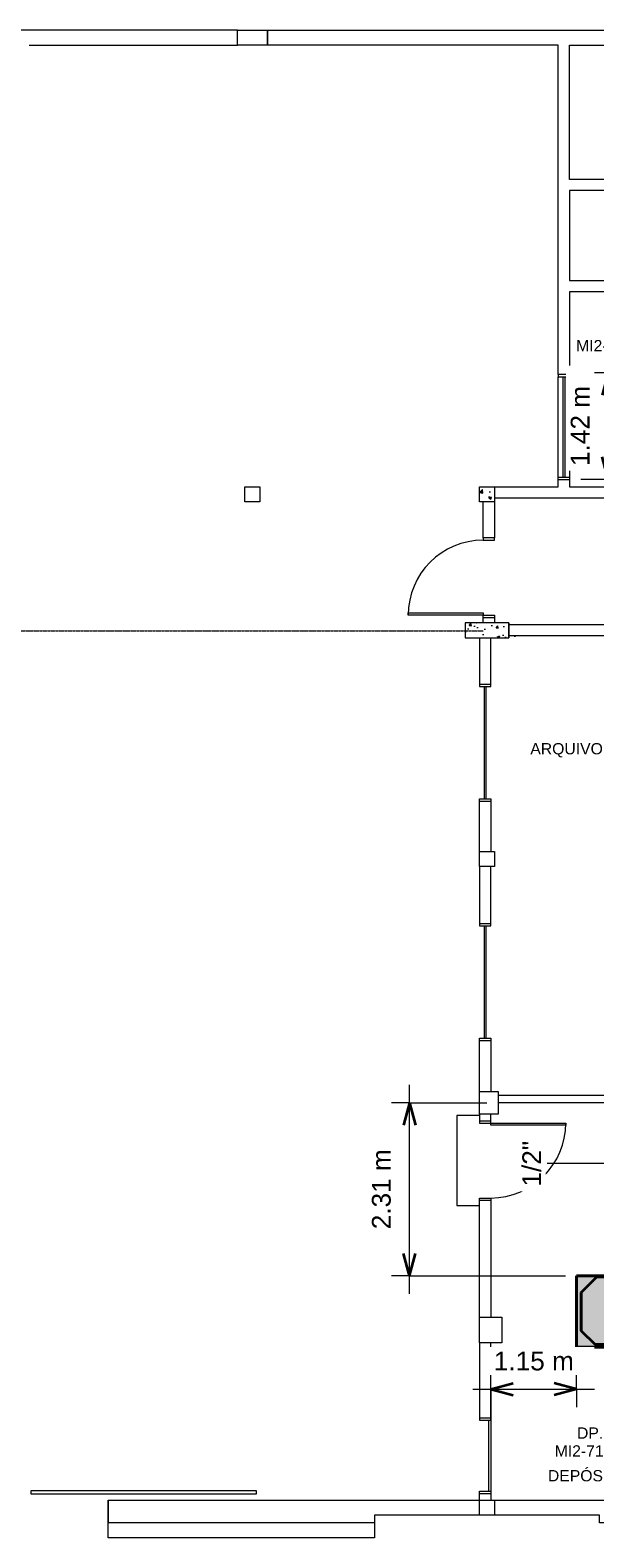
# Model space of a CAD drawing. Header units: millimetres. Extents: x -31934 to 32637, y -11608 to 10611.
# Tile 2 of 59: x -19022 to -11496, y -9743 to 10357. Entities that reach past the tile are written whole.
import ezdxf

# ---------------------------------------------------------------- set-up
doc = ezdxf.new("R2010")
doc.units = ezdxf.units.MM
doc.linetypes.add('IMPORT-DASHDOT', pattern=[10, 5, -2.5, 0, -2.5])
doc.linetypes.add('Oculto 1_5', pattern=[2.2, 1.5, -0.7])
for name, color, linetype, lineweight in [('A-ANNO-DIMS', 211, 'Continuous', 9), ('A-ANNO-DIMS-100', 211, 'Continuous', 9), ('A-DETL', 90, 'Oculto 1_5', 9), ('ESQ', 7, 'Continuous', 9), ('G-ANNO-TEXT', 231, 'Continuous', 9), ('M-EQPM', 50, 'Continuous', 35), ('M-EQPM-IDEN', 50, 'Continuous', 9), ('P-PIPE-IDEN', 2, 'Continuous', 9), ('PAREDES', 7, 'Continuous', 9), ('PEM1-Layout Terreo_dwg', 8, 'Continuous', 9), ('PILAR', 7, 'Continuous', 9), ('PROJEÇÃO', 7, 'IMPORT-DASHDOT', 9)]:
    doc.layers.add(name, color=color, linetype=linetype, lineweight=lineweight)
doc.styles.add('Arial', font='arial.ttf', dxfattribs={"height": 150})
doc.styles.add('Arial_1', font='arial.ttf', dxfattribs={"height": 250})
doc.dimstyles.new('Diagonal_-_2_5_mm_Arial', dxfattribs={"dimscale": 304.8, "dimtxt": 255.06485, "dimasz": 0.984252, "dimexe": 0.787402, "dimexo": 0.492126, "dimgap": 0.574147, "dimtad": 1, "dimlfac": 0.001, "dimrnd": 0.01, "dimzin": 0, "dimdsep": 46, "dimtxsty": 'Arial_1', "dimblk1": 'OPEN30', "dimblk2": 'OPEN30', "dimsah": 1, "dimcen": 0.09, "dimdle": 0.787402, "dimazin": 0, "dimtfac": 1, "dimtdec": 4, "dimtix": 1, "dimtmove": 0, "dimatfit": 3, "dimfxl": 1, "dimtvp": 1, "dimtfill": 1, "dimtolj": 1, "dimtzin": 0, "dimarcsym": 2})

# ---------------------------------------------------------------- blocks, each defined once
blk = doc.blocks.new('PEM1-Layout Terreo_dwg-1021386-PAVIMENTO TÉRREO TUBULAÇÃO FRIGORIGENA')
at = {"layer": 'PAREDES'}
h = blk.add_hatch(dxfattribs=at)
h.set_pattern_fill('FP1_1', color=256, style=0, pattern_type=2)
h.set_pattern_definition([(50, (76778.18, 29331.68), (358.63, -31.376), [37.5, -412.5]), (355, (76778.18, 29331.68), (-69.376, 376.096), [30, -330]), (100.451, (76808.06, 29329.06), (289.257, 344.717), [31.87, -350.571]), (46.184, (76778.18, 29431.68), (533.62, -82.761), [56.25, -618.75]), (96.636, (76822.65, 29424.8), (467.33, 487.062), [47.805, -525.857]), (351.184, (76778.2, 29431.7), (467.333, 487.06), [45, -495]), (21, (76828.18, 29406.68), (298.454, -201.31), [37.5, -412.5]), (326, (76828.18, 29406.68), (121.657, 362.575), [30, -330]), (71.451, (76853.05, 29389.9), (420.112, 161.262), [31.87, -350.571]), (37.5, (76778.18, 29331.68), (6.08, 166.447), [0, -326, 0, -335, -331.25]), (37.5, (76778.18, 29331.68), (6.08, 166.447), [-661, 0, -331.25]), (7.5, (76778.18, 29331.68), (131.535, 197.206), [0, -191, 0, -318.5, -126.25]), (7.5, (76778.18, 29331.68), (131.535, 197.206), [-509.5, 0, -126.25]), (327.5, (76666.68, 29331.68), (266.9112, -11.2774), [0, -125, 0, -390, -517.5]), (327.5, (76666.68, 29331.68), (266.9112, -11.2774), [-515, 0, -517.5]), (317.5, (76616.68, 29331.68), (291.593, 50.0525), [0, -162.5, 0, -259, -367.5]), (317.5, (76616.68, 29331.68), (291.593, 50.0525), [-421.5, 0, -367.5])])
h.paths.add_polyline_path([(80428, 29332), (80318, 29532), (79738, 29532), (79738, 29332)])
h.paths.add_polyline_path([(83278, 31142), (83278, 31342), (83078, 31342), (83078, 31142)])
h.paths.add_polyline_path([(80128, 31142), (80128, 31342), (79928, 31342), (79928, 31142)])
at = {"layer": 'ESQ'}
for p, q in [((80978, 31472), (80978, 32809)), ((81038, 32809), (81038, 31472)), ((81068, 32809), (81068, 31472)), ((81128, 32809), (81128, 31472)), ((79993, 28682), (79993, 27182)), ((80013, 28682), (80013, 27182)), ((79993, 25492), (79993, 23992)), ((80013, 25492), (80013, 23992)), ((80048, 18902), (80048, 17952)), ((80078, 18902), (80078, 17952))]:
    blk.add_line(p, q, dxfattribs=at)
at = {"layer": 'ESQ', "flags": 128}
for points in [[(80978, 32839), (80978, 32809), (81128, 32809), (81128, 32839)], [(80978, 31442), (80978, 31472), (81128, 31472), (81128, 31442)], [(79978, 30662), (79978, 30632), (80128, 30632), (80128, 30662)], [(79978, 29602), (79978, 29632), (80128, 29632), (80128, 29602)], [(79928, 28712), (79928, 28682), (80078, 28682), (80078, 28712)], [(79928, 27152), (79928, 27182), (80078, 27182), (80078, 27152)], [(79928, 25522), (79928, 25492), (80078, 25492), (80078, 25522)], [(79928, 23962), (79928, 23992), (80078, 23992), (80078, 23962)], [(79928, 22892), (79928, 22862), (80078, 22862), (80078, 22892)], [(79928, 21832), (79928, 21862), (80078, 21862), (80078, 21832)], [(79928, 18932), (79928, 18902), (80078, 18902), (80078, 18932)], [(79928, 17922), (79928, 17952), (80078, 17952), (80078, 17922)]]:
    blk.add_lwpolyline(points, dxfattribs=at)
for points in [[(79978, 29632), (78978, 29632), (78978, 29662), (79978, 29662)], [(80078, 22862), (81078, 22862), (81078, 22832), (80078, 22832)], [(75452, 17912), (73952, 17912), (73952, 17962), (76952, 17962), (76952, 17912)]]:
    blk.add_lwpolyline(points, close=True, dxfattribs=at)
at = {"layer": 'ESQ'}
for centre, start, end in [((79978, 29632), 90, 180), ((80078, 22862), 270, 360)]:
    blk.add_arc(centre, 1000, start, end, dxfattribs=at)
at = {"layer": 'PAREDES'}
for p, q in [((73928, 37232), (76703, 37232)), ((80178, 23232), (81825, 23232)), ((81825, 23132), (80178, 23132)), ((74978, 17832), (74978, 17532))]:
    blk.add_line(p, q, dxfattribs=at)
at = {"layer": 'PAREDES', "flags": 128}
for points in [[(76703, 37432), (61028, 37432), (61028, 17532), (64928, 17532), (64928, 17632), (67928, 17632), (67928, 17532), (69128, 17532), (69128, 17632), (71978, 17632), (71978, 17832), (61228, 17832), (61228, 37232)], [(83103, 33942), (83033, 33942), (83033, 34092), (83103, 34092), (83103, 35292), (81128, 35292), (81128, 34092), (82373, 34092), (82373, 33942), (81128, 33942), (81128, 32842), (80978, 32842), (80978, 37232), (77103, 37232), (77103, 37432), (90319, 37432)], [(82128, 35442), (81128, 35442), (81128, 37232), (82128, 37232)], [(80128, 31342), (80978, 31342), (80978, 31442), (81128, 31442), (81128, 31342), (81948, 31342), (81948, 31192), (80128, 31192)], [(80128, 31142), (80128, 30662), (79978, 30662), (79978, 31142)], [(79978, 29532), (79978, 29602), (80128, 29602), (80128, 29532)], [(80318, 29507), (81973, 29507), (81973, 29357), (80318, 29357)], [(79928, 29332), (79928, 28712), (80078, 28712), (80078, 29332)], [(79928, 26482), (79928, 27152), (80078, 27152), (80078, 26482)], [(79928, 26282), (79928, 25522), (80078, 25522), (80078, 26282)], [(79928, 23282), (79928, 23962), (80078, 23962), (80078, 23282)], [(79928, 22962), (79628, 22962), (79628, 21762), (79928, 21762)], [(79928, 22982), (79928, 22892), (80078, 22892), (80078, 22982)], [(79928, 20272), (79928, 21832), (80078, 21832), (80078, 20272)], [(80128, 17832), (83103, 17832), (83103, 20533)], [(79928, 19932), (79928, 18932), (80078, 18932), (80078, 19932)], [(79928, 17632), (78528, 17632), (78528, 17532), (74978, 17532), (74978, 17832), (79928, 17832), (79928, 17922), (80078, 17922), (80078, 17832)], [(78528, 17532), (78528, 17332), (74978, 17332), (74978, 17532)], [(90318, 17532), (89793, 17532), (89793, 17632), (86903, 17632), (86903, 17532), (85728, 17532), (85728, 17632), (82728, 17632), (82728, 17532), (81528, 17532), (81528, 17632), (80128, 17632)]]:
    blk.add_lwpolyline(points, dxfattribs=at)
at = {"layer": 'PILAR', "flags": 128}
for points in [[(76703, 37432), (77103, 37432), (77103, 37232), (76703, 37232)], [(76803, 31342), (77003, 31342), (77003, 31142), (76803, 31142)], [(79928, 31342), (80128, 31342), (80128, 31142), (79928, 31142)], [(79738, 29532), (79738, 29332), (80318, 29332), (80318, 29532)], [(80318, 29332), (80318, 29532)], [(79928, 26482), (80128, 26482), (80128, 26282), (79928, 26282)], [(80178, 22982), (79928, 22982), (79928, 23282), (80178, 23282)], [(79928, 20272), (80228, 20272), (80228, 19932), (79928, 19932)], [(79928, 17832), (80128, 17832), (80128, 17632), (79928, 17632)]]:
    blk.add_lwpolyline(points, close=True, dxfattribs=at)
at = {"layer": 'PROJEÇÃO'}
blk.add_line((73628, 29422), (79978, 29422), dxfattribs=at)
blk = doc.blocks.new('Midea_VRF_Indoor_4-way Cassette_MI-56_71_80_Q4_DHN1-D _2nd DC_ - MI2-71Q4DHN1-915362-PAVIMENTO TÉRREO TUBULAÇÃO FRIGORIGENA')
at = {"layer": 'M-EQPM', "linetype": 'Oculto 1_5', "lineweight": 9}
h = blk.add_hatch(color=256, dxfattribs=at)
h.paths.add_polyline_path([(335, -475), (475, -475), (475, 265), (438, 266), (438, 281), (475, 281), (475, 475), (-475, 475), (-475, -475), (230, -475)])
h.paths.add_polyline_path([(230, -440), (-230, -440), (-415, -255), (-415, 255), (-206, 464), (206, 464), (335, 335), (335, 281), (425, 280), (425, 265), (335, 265), (335, 244), (425, 244), (425, 235), (335, 235), (335, 215), (425, 125), (425, -165), (335, -255), (335, -269), (425, -270), (425, -301), (335, -301), (335, -335)])
for points in [[(-230, -440), (230, -440), (335, -335), (335, -255), (425, -165), (425, 125), (335, 215), (335, 335), (206, 464), (-206, 464), (-415, 255), (-415, -255), (-285, -385)], [(425, 265), (425, 281), (335, 280), (335, 265)], [(335, 235), (425, 235), (425, 244), (335, 244), (335, 235)], [(335, -301), (425, -300), (425, -269), (335, -270), (335, -300)]]:
    blk.add_hatch(color=256, dxfattribs=at).paths.add_polyline_path(points)
at = {"layer": 'A-DETL'}
for p, q in [((425, 244), (425, 244)), ((425, 235), (425, 235)), ((475, 265), (475, 281)), ((475, 281), (475, 265))]:
    blk.add_line(p, q, dxfattribs=at)
at = {"layer": 'M-EQPM'}
for p, q in [((0, 475), (-475, 475)), ((-475, 475), (-475, -475)), ((-475, -475), (-475, 475)), ((-475, 475), (475, 475)), ((-206, 464), (-415, 255)), ((-415, 255), (-206, 464)), ((206, 464), (-206, 464)), ((-206, 464), (206, 464)), ((475, 475), (0, 475)), ((335, 335), (206, 464)), ((206, 464), (335, 335)), ((475, 281), (475, 475)), ((475, 475), (475, 281)), ((-415, 255), (-415, -255)), ((-415, -255), (-415, 255)), ((335, 215), (335, 335)), ((335, 335), (335, 215)), ((425, 281), (335, 281)), ((335, 265), (425, 265)), ((425, 244), (335, 244)), ((335, 235), (425, 235)), ((425, 125), (335, 215)), ((335, 215), (425, 125)), ((425, 265), (425, 281)), ((425, 235), (425, 244)), ((475, -475), (475, 265)), ((475, 265), (475, -475)), ((425, -165), (425, 125)), ((425, 125), (425, -165)), ((335, -255), (425, -165)), ((425, -165), (335, -255)), ((-415, -255), (-230, -440)), ((-230, -440), (-415, -255)), ((230, -440), (335, -335)), ((335, -335), (230, -440)), ((335, -335), (335, -255)), ((335, -255), (335, -335)), ((425, -269), (335, -269)), ((335, -301), (425, -301)), ((425, -301), (425, -269)), ((-475, -475), (475, -475)), ((475, -475), (-475, -475)), ((-230, -440), (230, -440)), ((230, -440), (-230, -440))]:
    blk.add_line(p, q, dxfattribs=at)
blk = doc.blocks.new('DIMBLOCK6-PAVIMENTO TÉRREO TUBULAÇÃO FRIGORIGENA')
at = {"layer": 'A-ANNO-DIMS-100'}
for p, q in [((-11739, -7760), (-11739, -7351)), ((-12884, -7760), (-12884, -7520)), ((-13124, -7760), (-11499, -7760)), ((-12884, -7760), (-12884, -9093)), ((-11739, -7760), (-11739, -8000))]:
    blk.add_line(p, q, dxfattribs=at)
at = {"layer": 'A-ANNO-DIMS-100', "lineweight": 35}
for p, q in [((-12884, -7760), (-12584, -7680)), ((-12884, -7760), (-12584, -7841)), ((-11739, -7760), (-12039, -7680)), ((-11739, -7760), (-12039, -7841))]:
    blk.add_line(p, q, dxfattribs=at)
at = {"layer": 'A-ANNO-DIMS-100', "color": 0, "insert": (-12843, -7261), "char_height": 250, "width": 1276.11, "attachment_point": 1, "line_spacing_factor": 0.941778, "style": 'Arial_1', "bg_fill": 3, "box_fill_scale": 1.25, "bg_fill_color": 256, "bg_fill_true_color": 13158600, "bg_fill_transparency": 0}
blk.add_mtext('1.15 m', dxfattribs=at)
blk = doc.blocks.new('_Open30')
at = {"color": 0, "linetype": 'ByBlock', "lineweight": -2}
for p, q in [((-1, 0.268), (0, 0)), ((0, 0), (-1, -0.268)), ((0, 0), (-1, 0))]:
    blk.add_line(p, q, dxfattribs=at)
blk = doc.blocks.new('DIMBLOCK7-PAVIMENTO TÉRREO TUBULAÇÃO FRIGORIGENA')
at = {"layer": 'A-ANNO-DIMS-100'}
for p, q in [((-13968, -6491), (-13968, -3703)), ((-13968, -3943), (-14208, -3943)), ((-13968, -3943), (-12934, -3943)), ((-13968, -6251), (-14208, -6251)), ((-13968, -6251), (-11889, -6251))]:
    blk.add_line(p, q, dxfattribs=at)
at = {"layer": 'A-ANNO-DIMS-100', "lineweight": 35}
for p, q in [((-13968, -3943), (-14048, -4243)), ((-13968, -3943), (-13887, -4243)), ((-13968, -6251), (-14048, -5951)), ((-13968, -6251), (-13887, -5951))]:
    blk.add_line(p, q, dxfattribs=at)
at = {"layer": 'A-ANNO-DIMS-100', "color": 0, "insert": (-14467, -5629), "char_height": 250, "width": 1276.11, "attachment_point": 1, "rotation": 90, "line_spacing_factor": 0.941778, "style": 'Arial_1', "bg_fill": 3, "box_fill_scale": 1.25, "bg_fill_color": 256, "bg_fill_true_color": 13158600, "bg_fill_transparency": 0}
blk.add_mtext('2.31 m', dxfattribs=at)
blk = doc.blocks.new('DIMBLOCK13-PAVIMENTO TÉRREO TUBULAÇÃO FRIGORIGENA')
at = {"layer": 'A-ANNO-DIMS-100'}
for p, q in [((-11317, 4127), (-11317, 6029)), ((-11317, 5789), (-11557, 5789)), ((-11317, 5789), (-9858, 5789)), ((-11317, 4367), (-11684, 4367)), ((-11317, 4367), (-11077, 4367))]:
    blk.add_line(p, q, dxfattribs=at)
at = {"layer": 'A-ANNO-DIMS-100', "lineweight": 35}
for p, q in [((-11317, 5789), (-11398, 5489)), ((-11317, 5789), (-11237, 5489)), ((-11317, 4367), (-11398, 4667)), ((-11317, 4367), (-11237, 4667))]:
    blk.add_line(p, q, dxfattribs=at)
at = {"layer": 'A-ANNO-DIMS-100', "color": 0, "insert": (-11817, 4546), "char_height": 250, "width": 1276.11, "attachment_point": 1, "rotation": 90, "line_spacing_factor": 0.941778, "style": 'Arial_1', "bg_fill": 3, "box_fill_scale": 1.25, "bg_fill_color": 256, "bg_fill_true_color": 13158600, "bg_fill_transparency": 0}
blk.add_mtext('1.42 m', dxfattribs=at)

msp = doc.modelspace()

# ---------------------------------------------------------------- linework, layer by layer
at = {"layer": 'P-PIPE-IDEN'}
msp.add_line((-11080.545, -4752.854), (-12132.855, -4752.854), dxfattribs=at)

# ---------------------------------------------------------------- block references
at = {"layer": 'A-DETL'}
msp.add_blockref('Midea_VRF_Indoor_4-way Cassette_MI-56_71_80_Q4_DHN1-D _2nd DC_ - MI2-71Q4DHN1-915362-PAVIMENTO TÉRREO TUBULAÇÃO FRIGORIGENA', (-11263.574, -6726.209), dxfattribs=at)
at = {"layer": 'PEM1-Layout Terreo_dwg', "color": 7}
msp.add_blockref('PEM1-Layout Terreo_dwg-1021386-PAVIMENTO TÉRREO TUBULAÇÃO FRIGORIGENA', (-92961.952, -27074.843), dxfattribs=at)

# ---------------------------------------------------------------- texts
at = {"layer": 'G-ANNO-TEXT', "color": 1, "insert": (-12355.935, 852.14), "char_height": 150, "width": 2204.64062, "attachment_point": 1, "style": 'Arial'}
msp.add_mtext('ARQUIVO MORTO', dxfattribs=at)
at = {"layer": 'M-EQPM-IDEN', "char_height": 150, "attachment_point": 1, "style": 'Arial'}
for s, insert, width in [('MI2-71Q4DHN1', (-11745.717, 6225.668), 1851.89812), ('DP.CT-01', (-11733.305, -8271.081), 1138.39625), ('MI2-71Q4DHN1', (-12030.962, -8509.206), 1851.89812)]:
    msp.add_mtext(s, dxfattribs=dict(at, insert=insert, width=width))

# ---------------------------------------------------------------- next in the draw order: texts
at = {"layer": 'P-PIPE-IDEN', "insert": (-12462.355, -5060.354), "char_height": 250, "width": 737.5525, "attachment_point": 1, "rotation": 90, "style": 'Arial_1', "bg_fill": 3, "box_fill_scale": 1.25, "bg_fill_color": 256, "bg_fill_true_color": 13158600, "bg_fill_transparency": 0}
msp.add_mtext('1/2"', dxfattribs=at)

# ---------------------------------------------------------------- next in the draw order: dimensions: what is measured, and where the dimension line sits
at = {"layer": 'A-ANNO-DIMS'}
dim = msp.add_linear_dim(base=(-11317.279, 5788.666), p1=(-11833.775, 4366.834), p2=(-9708.33, 5788.666), angle=90, dimstyle='Diagonal_-_2_5_mm_Arial', override={"dimpost": '<> m', "dimfxl": 2557.171403}, dxfattribs=at)
dim.commit()
dim.dimension.update_dxf_attribs({"geometry": 'DIMBLOCK13-PAVIMENTO TÉRREO TUBULAÇÃO FRIGORIGENA', "text_midpoint": (-11617.876, 5077.75)})
dim = msp.add_linear_dim(base=(-11738.574, -7760.485), p1=(-12883.775, -9243.166), p2=(-11738.574, -7201.209), dimstyle='Diagonal_-_2_5_mm_Arial', override={"dimpost": '<> m', "dimfxl": 2341.169747}, dxfattribs=at)
dim.commit()
dim.dimension.update_dxf_attribs({"geometry": 'DIMBLOCK6-PAVIMENTO TÉRREO TUBULAÇÃO FRIGORIGENA', "text_midpoint": (-12311.175, -7457.841)})

# ---------------------------------------------------------------- next in the draw order: texts
at = {"layer": 'G-ANNO-TEXT', "color": 1, "insert": (-12121.065, -8839.606), "char_height": 150, "width": 1314.7675, "attachment_point": 1, "style": 'Arial'}
msp.add_mtext('DEPÓSITO', dxfattribs=at)

# ---------------------------------------------------------------- next in the draw order: dimensions: what is measured, and where the dimension line sits
at = {"layer": 'A-ANNO-DIMS'}
dim = msp.add_linear_dim(base=(-13967.592, -3943.166), p1=(-11738.574, -6251.209), p2=(-12783.775, -3943.166), angle=90, dimstyle='Diagonal_-_2_5_mm_Arial', override={"dimpost": '<> m', "dimfxl": 2533.674414}, dxfattribs=at)
dim.commit()
dim.dimension.update_dxf_attribs({"geometry": 'DIMBLOCK7-PAVIMENTO TÉRREO TUBULAÇÃO FRIGORIGENA', "text_midpoint": (-14270.321, -5097.187)})

doc.saveas('drawing.dxf')
